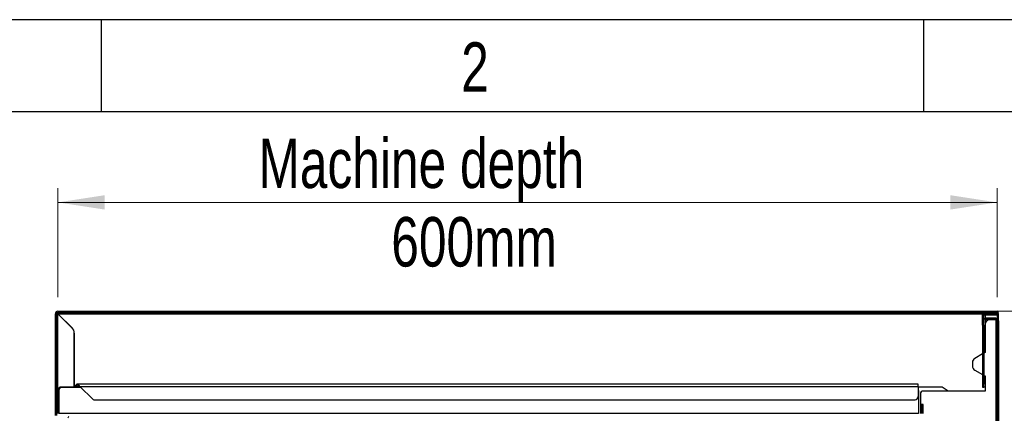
# Paper-space layout 'Specification Drawing' of a CAD drawing. Header units: millimetres. Extents: x 0 to 420, y 0 to 297.
# Tile 23 of 36: x 59 to 128, y 269 to 297. Entities that reach past the tile are written whole.
import ezdxf

# ---------------------------------------------------------------- set-up
doc = ezdxf.new("R2010")
doc.units = ezdxf.units.MM
doc.linetypes.add('CENTERX2', pattern=[20.32, 12.7, -2.54, 2.54, -2.54])
doc.layers.add('BOARDER', color=7, linetype='Continuous', lineweight=25)
doc.layers.add('COMPONENT', color=7, linetype='Continuous')
doc.styles.add('SLDTEXTSTYLE1', font='TXT', dxfattribs={"width": 0.75})
doc.styles.add('SLDTEXTSTYLE4', font='TXT', dxfattribs={"width": 0.692308})
doc.dimstyles.new('SLDDIMSTYLE3', dxfattribs={"dimtxt": 3.5, "dimasz": 3.302, "dimexe": 0, "dimexo": 0.0625, "dimgap": 0.875, "dimtad": 1, "dimlfac": 9, "dimrnd": 1e-09, "dimzin": 12, "dimdsep": 46, "dimtxsty": 'SLDTEXTSTYLE1', "dimsah": 1, "dimcen": 0.09, "dimadec": 0, "dimazin": 3, "dimtfac": 1, "dimtofl": 0, "dimtmove": 0, "dimatfit": 3, "dimfxl": 0, "dimfrac": 2, "dimtolj": 1, "dimtzin": 12, "dimarcsym": 0})
doc.dimstyles.new('SLDDIMSTYLE6', dxfattribs={"dimtxt": 3.5, "dimasz": 3.302, "dimexe": 0, "dimexo": 0.0625, "dimgap": 0.875, "dimtad": 1, "dimlfac": 9, "dimrnd": 1e-09, "dimzin": 12, "dimdsep": 46, "dimtxsty": 'SLDTEXTSTYLE1', "dimsah": 1, "dimcen": 0.09, "dimadec": 0, "dimazin": 3, "dimtfac": 1, "dimtmove": 0, "dimatfit": 0, "dimfxl": 0, "dimfrac": 2, "dimtolj": 1, "dimtzin": 12, "dimarcsym": 0})

# ---------------------------------------------------------------- blocks, each defined once
blk = doc.blocks.new('_D')
at = {"color": 7, "linetype": 'Continuous', "lineweight": 0}
for p, q in [((126.379, 276.361), (140.585, 276.361)), ((139.585, 276.361), (139.585, 184.916)), ((123.628, 184.916), (140.585, 184.916))]:
    blk.add_line(p, q, dxfattribs=at)
at = {"color": 7, "linetype": 'Continuous', "lineweight": 18}
for points in [[(139.585, 276.361), (139.077, 273.059), (140.093, 273.059)], [(139.585, 184.916), (140.093, 188.218), (139.077, 188.218)]]:
    blk.add_solid(points, dxfattribs=at)
at = {"color": 7, "linetype": 'Continuous', "lineweight": 18, "char_height": 3.5, "attachment_point": 1, "rotation": 90}
for s, insert, style in [('Machine Height', (135.068, 215.89), 'SLDTEXTSTYLE1'), ('820 to 850 mm', (140.624, 217.58), 'SLDTEXTSTYLE4')]:
    blk.add_mtext(s, dxfattribs=dict(at, insert=insert, style=style))
blk = doc.blocks.new('_D_5')
at = {"color": 7, "linetype": 'Continuous', "lineweight": 0}
for p, q in [((61.566, 277.357), (61.566, 285.061)), ((127.966, 277.357), (127.966, 285.061)), ((61.566, 284.061), (127.966, 284.061))]:
    blk.add_line(p, q, dxfattribs=at)
at = {"color": 7, "linetype": 'Continuous', "lineweight": 18}
for points in [[(61.566, 284.061), (64.868, 283.553), (64.868, 284.569)], [(127.966, 284.061), (124.664, 284.569), (124.664, 283.553)]]:
    blk.add_solid(points, dxfattribs=at)
at = {"color": 7, "linetype": 'Continuous', "lineweight": 18, "char_height": 3.5, "attachment_point": 1, "style": 'SLDTEXTSTYLE1'}
for s, insert in [('Machine depth', (75.747, 288.578)), ('600mm', (85.134, 283.021))]:
    blk.add_mtext(s, dxfattribs=dict(at, insert=insert))
blk = doc.blocks.new('_D_6')
at = {"color": 7, "linetype": 'Continuous', "lineweight": 0}
for p, q in [((24.209, 264.847), (24.209, 271.197)), ((61.51, 264.847), (23.209, 264.847)), ((24.209, 264.847), (24.209, 225.736)), ((59.501, 225.736), (23.209, 225.736)), ((24.209, 225.736), (24.209, 219.386))]:
    blk.add_line(p, q, dxfattribs=at)
at = {"color": 7, "linetype": 'Continuous', "lineweight": 18}
for points in [[(24.209, 264.847), (24.717, 268.149), (23.701, 268.149)], [(24.209, 225.736), (23.701, 222.434), (24.717, 222.434)]]:
    blk.add_solid(points, dxfattribs=at)
at = {"color": 7, "linetype": 'Continuous', "lineweight": 18, "char_height": 3.5, "attachment_point": 1, "rotation": 90, "style": 'SLDTEXTSTYLE1'}
for s, insert in [('Entry Height', (19.692, 232.515)), ('352mm', (25.248, 237.685))]:
    blk.add_mtext(s, dxfattribs=dict(at, insert=insert))

psp = doc.layouts.new('Specification Drawing')

# ---------------------------------------------------------------- hatches: boundary and pattern name
at = {"layer": 'BOARDER', "linetype": 'Continuous', "lineweight": 18}
h = psp.add_hatch(dxfattribs=at)
h.set_pattern_fill('ANSI31', color=256, style=0)
edge = h.paths.add_edge_path(flags=0)
edge.add_line((65.244, 266.6677), (65.3329, 266.6677))
edge.add_line((65.3329, 266.6677), (65.3329, 268.7121))
edge.add_arc((65.1551, 268.7121), 0.1778, 0, 90)
edge.add_line((65.1551, 268.8899), (61.5662, 268.8899))
edge.add_arc((61.5662, 268.9788), 0.0889, 180, 270, ccw=False)
edge.add_line((61.4773, 268.9788), (61.4773, 276.1788))
edge.add_arc((61.5662, 276.1788), 0.0889, 90, 180, ccw=False)
edge.add_line((61.5662, 276.2677), (127.966, 276.2677))
edge.add_arc((127.966, 276.2674), 0.000222, -90, 90, ccw=False)
edge.add_line((127.966, 276.2672), (127.1215, 276.2672))
edge.add_arc((127.1215, 276.0894), 0.1778, 90, 180)
edge.add_line((126.9438, 276.0894), (126.9438, 275.3783))
edge.add_line((126.9438, 275.3783), (127.0327, 275.3783))
edge.add_line((127.0327, 275.3783), (127.0327, 276.0894))
edge.add_arc((127.1215, 276.0894), 0.0889, 90, 180, ccw=False)
edge.add_line((127.1215, 276.1783), (127.966, 276.1783))
edge.add_arc((127.966, 276.2674), 0.0891, 270, 450)
edge.add_line((127.966, 276.3565), (61.5662, 276.3565))
edge.add_arc((61.5662, 276.1788), 0.1778, 90, 180)
edge.add_line((61.3884, 276.1788), (61.3884, 268.9788))
edge.add_arc((61.5662, 268.9788), 0.1778, 180, 270)
edge.add_line((61.5662, 268.801), (65.1551, 268.801))
edge.add_arc((65.1551, 268.7121), 0.0889, 0, 90, ccw=False)
edge.add_line((65.244, 268.7121), (65.244, 266.6677))
h = psp.add_hatch(dxfattribs=at)
h.set_pattern_fill('ANSI31', color=256, style=0)
edge = h.paths.add_edge_path(flags=0)
edge.add_line((127.8773, 192.3902), (127.3329, 192.3902))
edge.add_line((127.3329, 192.3902), (127.3329, 192.3013))
edge.add_line((127.3329, 192.3013), (127.8773, 192.3013))
edge.add_arc((127.8773, 192.4791), 0.1778, 270, 360)
edge.add_line((128.0551, 192.4791), (128.0551, 275.6791))
edge.add_arc((127.8773, 275.6791), 0.1778, 0, 90)
edge.add_line((127.8773, 275.8569), (127.1107, 275.8569))
edge.add_line((127.1107, 275.8569), (127.1107, 275.768))
edge.add_line((127.1107, 275.768), (127.8773, 275.768))
edge.add_arc((127.8773, 275.6791), 0.0889, 0, 90, ccw=False)
edge.add_line((127.9662, 275.6791), (127.9662, 192.4791))
edge.add_arc((127.8773, 192.4791), 0.0889, 270, 360, ccw=False)

# ---------------------------------------------------------------- linework, layer by layer
at = {"color": 7, "linetype": 'Continuous', "lineweight": 25}
for p, q in [((61.3884, 268.9788), (61.3884, 276.1788)), ((61.4773, 268.9788), (61.4773, 276.1788)), ((61.5662, 276.3565), (127.966, 276.3565)), ((61.5662, 276.2677), (127.966, 276.2677)), ((61.5662, 276.1765), (61.5684, 276.1788)), ((61.5662, 276.1765), (62.559, 275.1837)), ((62.5613, 275.1859), (61.5684, 276.1788)), ((126.9438, 275.3783), (126.9438, 276.0894)), ((127.0327, 275.3783), (127.0327, 276.0894)), ((127.0587, 276.0894), (127.0327, 276.0894)), ((127.0587, 276.0894), (127.1215, 276.0894)), ((127.1107, 275.768), (127.1107, 275.8569)), ((127.8773, 275.8569), (127.1107, 275.8569)), ((127.8773, 275.768), (127.1107, 275.768)), ((127.966, 276.2672), (127.1215, 276.2672)), ((127.966, 276.1783), (127.1215, 276.1783)), ((127.1215, 276.0894), (127.966, 276.0894)), ((127.444, 275.7569), (127.8773, 275.7569)), ((127.8773, 275.7569), (127.8773, 192.4791)), ((127.9204, 275.7569), (127.8773, 275.7569)), ((127.966, 276.2672), (127.966, 276.2677)), ((127.9662, 275.6791), (127.9662, 192.4791)), ((127.9723, 276.1785), (128.0551, 276.1785)), ((128.0551, 275.6791), (128.0551, 276.1863)), ((128.0551, 275.6791), (128.0551, 192.4791)), ((127.0327, 275.3783), (126.9438, 275.3783)), ((126.9438, 275.3783), (126.9438, 275.339)), ((126.9438, 275.339), (127.0327, 275.339)), ((126.9438, 275.339), (126.9438, 271.201)), ((127.0327, 275.3783), (127.0327, 275.339)), ((127.0327, 275.339), (127.0327, 271.201)), ((127.1107, 275.4235), (127.1107, 273.4346)), ((62.7218, 270.9819), (62.7218, 274.7909)), ((62.724, 274.7931), (62.724, 270.9819)), ((127.0327, 273.9788), (127.1107, 273.9788)), ((126.9438, 273.3383), (126.3884, 273.0177)), ((127.1107, 273.4346), (127.0327, 273.3896)), ((126.2218, 272.729), (126.2218, 272.4736)), ((126.3884, 272.1849), (126.9438, 271.8643)), ((127.0327, 271.813), (127.1107, 271.768)), ((127.1107, 271.7565), (127.0327, 271.7565)), ((127.1107, 271.768), (127.1107, 270.6902)), ((61.6129, 270.8708), (61.6129, 269.7348)), ((62.724, 270.9819), (61.724, 270.9819)), ((63.1902, 270.957), (61.8456, 270.957)), ((62.724, 270.9819), (62.7764, 271.0343)), ((122.3884, 271.201), (62.9446, 271.201)), ((63.1129, 271.0343), (122.3884, 271.0343)), ((63.1129, 271.0343), (64.0248, 270.1224)), ((122.3884, 271.0343), (122.3884, 271.201)), ((122.3884, 271.0343), (122.3884, 270.3121)), ((124.0332, 270.9788), (122.3884, 270.9788)), ((124.5154, 270.6902), (124.1607, 270.9386)), ((127.0327, 271.201), (126.9438, 271.201)), ((126.9438, 271.201), (126.9438, 270.9788)), ((126.9438, 270.9788), (127.0327, 270.9788)), ((127.0327, 270.9788), (127.0327, 271.201)), ((127.1107, 270.9788), (127.0327, 270.9788)), ((61.6233, 270.7348), (61.6233, 269.1243)), ((122.3995, 270.7348), (122.3995, 269.1243)), ((122.5551, 270.5791), (122.5551, 269.746)), ((127.1107, 270.6902), (122.6662, 270.6902)), ((61.5329, 269.7348), (61.5329, 269.5125)), ((61.6218, 269.7348), (61.5329, 269.7348)), ((61.6218, 269.7348), (61.5329, 269.7348)), ((61.5329, 269.5125), (61.6218, 269.5125)), ((61.5329, 269.5125), (61.5329, 269.1243)), ((61.6218, 269.5125), (61.6218, 269.7348)), ((61.6218, 269.5125), (61.6218, 269.1243)), ((64.1033, 270.0899), (122.1662, 270.0899)), ((122.7329, 269.746), (122.5551, 269.746)), ((122.644, 269.7458), (122.5551, 269.7458)), ((122.5551, 269.7458), (122.5551, 269.7309)), ((122.5551, 269.7309), (122.644, 269.7309)), ((122.5551, 269.7309), (122.5551, 269.3288)), ((122.644, 269.7309), (122.644, 269.7458)), ((122.644, 269.7458), (122.7329, 269.7458)), ((122.644, 269.7309), (122.644, 269.3288)), ((122.7329, 269.7458), (122.7329, 269.746)), ((61.6233, 269.1317), (61.6218, 269.1352)), ((122.3995, 269.1243), (61.6233, 269.1243)), ((122.5551, 269.3288), (122.5551, 269.2325)), ((122.644, 269.3288), (122.5551, 269.3288)), ((122.5551, 269.2325), (122.644, 269.2325)), ((122.5551, 269.2325), (122.5551, 269.1237)), ((122.644, 269.2325), (122.644, 269.3288)), ((122.644, 269.2325), (122.644, 269.1237))]:
    psp.add_line(p, q, dxfattribs=at)
at = {"color": 7, "linetype": 'Continuous', "lineweight": 18}
for p, q in [((61.5662, 276.3565), (127.966, 276.3565)), ((124.3096, 276.3605), (125.3792, 276.3605))]:
    psp.add_line(p, q, dxfattribs=at)
at = {"color": 8, "linetype": 'Continuous', "lineweight": 25}
for p, q in [((61.5662, 269.7348), (61.5662, 276.1765)), ((61.5684, 276.1788), (126.9678, 276.1788)), ((127.1215, 276.0894), (127.1215, 275.8569)), ((127.1215, 275.768), (127.1215, 275.508)), ((127.966, 276.1783), (127.966, 276.0894)), ((127.966, 276.0894), (127.966, 275.8332)), ((62.7764, 271.0343), (63.1129, 271.0343)), ((122.7329, 269.1237), (122.7329, 269.7458))]:
    psp.add_line(p, q, dxfattribs=at)
at = {"color": 7, "linetype": 'Continuous', "lineweight": 25, "flags": 128}
psp.add_lwpolyline([(122.3884, 270.8042), (122.3953, 270.7781), (122.3995, 270.7348)], dxfattribs=at)
at = {"color": 7, "linetype": 'Continuous', "lineweight": 25}
for centre, radius, start, end in [((61.5662, 276.1788), 0.1778, 90, 180), ((61.5662, 276.1788), 0.0889, 90, 180), ((127.1215, 276.0894), 0.1778, 90, 180), ((127.1215, 276.0894), 0.0889, 90, 180), ((127.444, 275.4235), 0.3333, 90, 180), ((127.8773, 275.6791), 0.1778, 0, 90), ((127.8773, 275.6791), 0.0889, 0, 90), ((127.966, 276.2674), 0.0891, 270, 90), ((127.966, 276.2674), 0.000222, 270, 90), ((62.1662, 274.7909), 0.5556, 0, 45), ((62.1684, 274.7931), 0.5556, 0, 45), ((126.5551, 272.729), 0.3333, 120, 180), ((126.5551, 272.4736), 0.3333, 180, 240), ((61.724, 270.8708), 0.1111, 90, 180), ((61.8456, 270.7348), 0.2222, 90, 180), ((124.0332, 270.7565), 0.2222, 55, 90), ((64.1033, 270.201), 0.1111, 225, 270), ((122.1662, 270.3121), 0.2222, 270, 0), ((122.6662, 270.5791), 0.1111, 90, 180)]:
    psp.add_arc(centre, radius, start, end, dxfattribs=at)
psp.add_ellipse((127.8773, 275.6791), major_axis=(0.0889, 0), ratio=0.875, start_param=0, end_param=1.5707963, dxfattribs=at)
for points in [[(61.4773, 276.1788), (61.4787, 276.1786), (61.4813, 276.1782), (61.5019, 276.1777), (61.5313, 276.1771), (61.5546, 276.1767), (61.5662, 276.1765)], [(61.5684, 276.1788), (61.5682, 276.1904), (61.5679, 276.2137), (61.5673, 276.2431), (61.5668, 276.2636), (61.5664, 276.2663), (61.5662, 276.2677)]]:
    psp.add_open_spline(points, degree=3, dxfattribs=at)
for points, knots in [([(127.0327, 276.0501), (127.0331, 276.0538), (127.0339, 276.0606), (127.0411, 276.0737), (127.0517, 276.0832), (127.0587, 276.0894)], [0, 0, 0, 0, 0.279468, 0.5228682, 1, 1, 1, 1]), ([(128.0551, 276.1785), (128.0538, 276.1786), (128.0511, 276.1786), (128.0305, 276.1787), (128.001, 276.1788), (127.9777, 276.1788), (127.966, 276.1788)], [0, 0, 0, 0, 0.2499992, 0.4999989, 0.7499992, 1, 1, 1, 1]), ([(127.966, 276.0894), (127.9738, 276.09), (127.9893, 276.0912), (128.0125, 276.1012), (128.0351, 276.1194), (128.0519, 276.1467), (128.054, 276.168), (128.0551, 276.1785)], [0, 0, 0, 0, 0.1368222, 0.2730609, 0.4675407, 0.7371478, 1, 1, 1, 1]), ([(127.966, 276.0894), (127.966, 276.0895), (127.966, 276.0899), (127.9661, 276.0942), (127.9661, 276.1063), (127.9662, 276.1356), (127.9662, 276.161), (127.9662, 276.1785)], [0, 0, 0, 0, 0.0035262, 0.0116385, 0.1456645, 0.4100872, 1, 1, 1, 1]), ([(63.1129, 271.0343), (63.0986, 271.0566), (63.0699, 271.1012), (63.0269, 271.1575), (62.9839, 271.1942), (62.9409, 271.2054), (62.8979, 271.1895), (62.8549, 271.1488), (62.8143, 271.0934), (62.7882, 271.0527), (62.7764, 271.0343)], [0, 0, 0, 0, 0.1276821, 0.2554821, 0.3832828, 0.5110837, 0.6388848, 0.7666859, 0.8944871, 1, 1, 1, 1]), ([(63.1129, 271.0343), (63.0923, 271.0492), (63.0512, 271.0791), (62.9894, 271.1095), (62.9275, 271.1155), (62.8657, 271.0952), (62.8152, 271.0625), (62.7855, 271.0409), (62.7764, 271.0343)], [0, 0, 0, 0, 0.1829758, 0.3667897, 0.5506146, 0.7344413, 0.9182664, 1, 1, 1, 1])]:
    psp.add_open_spline(points, degree=3, knots=knots, dxfattribs=at)
at = {"layer": 'BOARDER'}
for p, q in [((64.64, 290.5), (64.64, 297)), ((122.78, 290.5), (122.78, 297))]:
    psp.add_line(p, q, dxfattribs=at)
at = {"layer": 'BOARDER', "linetype": 'CENTERX2'}
psp.add_line((64.64, 290.5), (122.78, 290.5), dxfattribs=at)
at = {"layer": 'COMPONENT'}
for p, q in [((0, 297), (420, 297)), ((6.5, 290.5), (413.5, 290.5))]:
    psp.add_line(p, q, dxfattribs=at)

# ---------------------------------------------------------------- texts
at = {"layer": 'BOARDER', "insert": (91.052, 295.3934), "char_height": 3.5, "attachment_point": 2, "style": 'SLDTEXTSTYLE1'}
psp.add_mtext('2', dxfattribs=at)

# ---------------------------------------------------------------- dimensions: what is measured, and where the dimension line sits
at = {"color": 7, "linetype": 'Continuous', "lineweight": 18}
for base, p1, p2, angle, text, dimstyle, picture, middle in [((127.966, 278.5097), (61.5662, 276.3565), (127.966, 276.3565), 0, 'Machine depth', 'SLDDIMSTYLE3', '_D_5', (93.3881, 278.5097)), ((145.1358, 184.9161), (125.3792, 276.3605), (122.6279, 184.9161), 90, 'Machine Height', 'SLDDIMSTYLE3', '_D', (145.1358, 233.9714)), ((29.7602, 225.7363), (62.5104, 264.8474), (60.5015, 225.7363), 90, 'Entry Height', 'SLDDIMSTYLE6', '_D_6', (29.7602, 245.9388))]:
    dim = psp.add_linear_dim(base=base, p1=p1, p2=p2, angle=angle, text=text, dimstyle=dimstyle, dxfattribs=at)
    dim.commit()
    dim.dimension.update_dxf_attribs({"geometry": picture, "text_midpoint": middle, "dimtype": 160})

doc.saveas('drawing.dxf')
